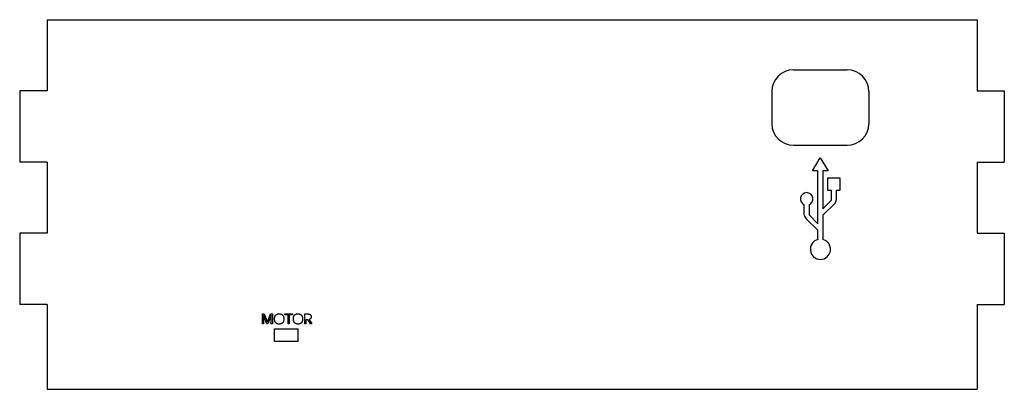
# Model space of a CAD drawing. Extents: x -57 to 57, y -2 to 41.
import ezdxf

# ---------------------------------------------------------------- set-up
doc = ezdxf.new("R2010")
doc.units = 0
doc.layers.add('VISIBLE', color=7, linetype='CONTINUOUS')

msp = doc.modelspace()

# ---------------------------------------------------------------- linework, layer by layer
at = {"layer": 'VISIBLE'}
for p, q in [((-53.97, 41.28), (53.98, 41.28)), ((-53.97, 41.28), (-53.97, 33.02)), ((53.98, 41.28), (53.98, 33.02)), ((32.67, 35.46), (38.92, 35.46)), ((-53.97, 33.02), (-57.15, 33.02)), ((-57.15, 33.02), (-57.15, 24.77)), ((30.17, 32.96), (30.17, 29.21)), ((41.42, 32.96), (41.42, 29.21)), ((53.98, 33.02), (57.15, 33.02)), ((57.15, 33.02), (57.15, 24.77)), ((32.67, 26.71), (38.92, 26.71)), ((34.9, 23.74), (35.79, 25.26)), ((35.79, 25.26), (36.69, 23.73)), ((-53.97, 24.77), (-57.15, 24.77)), ((-53.97, 24.77), (-53.97, 16.51)), ((53.98, 24.77), (53.98, 16.51)), ((53.98, 24.77), (57.15, 24.77)), ((35.52, 23.74), (34.9, 23.74)), ((35.52, 17.62), (35.52, 23.74)), ((36.69, 23.73), (36.07, 23.73)), ((36.07, 23.73), (36.07, 19.35)), ((36.67, 21.48), (36.67, 22.94)), ((36.67, 22.94), (38.07, 22.94)), ((38.07, 22.94), (38.07, 21.48)), ((37.09, 21.48), (36.67, 21.48)), ((37.09, 20.41), (37.09, 21.48)), ((38.07, 21.48), (37.64, 21.48)), ((37.64, 21.48), (37.64, 20.35)), ((33.93, 18.65), (33.93, 19.81)), ((34.48, 19.81), (34.48, 18.7)), ((36.07, 19.35), (37.05, 20.31)), ((37.51, 19.99), (36.07, 18.59)), ((34.52, 18.61), (35.52, 17.62)), ((36.07, 18.59), (36.07, 15.79)), ((35.52, 16.88), (34.14, 18.2)), ((-53.97, 16.51), (-57.15, 16.51)), ((-57.15, 16.51), (-57.15, 8.25)), ((35.52, 15.79), (35.52, 16.88)), ((53.98, 16.51), (57.15, 16.51)), ((57.15, 16.51), (57.15, 8.25)), ((-53.97, 8.25), (-57.15, 8.25)), ((-53.97, 8.25), (-53.97, -1.59)), ((53.98, 8.25), (53.98, -1.59)), ((53.98, 8.25), (57.15, 8.25)), ((-28.97, 5.99), (-28.97, 7.15)), ((-28.97, 7.15), (-28.76, 7.15)), ((-28.45, 5.99), (-28.85, 7.02)), ((-28.85, 7.02), (-28.85, 7.02)), ((-28.76, 7.15), (-28.39, 6.19)), ((-28.39, 6.19), (-28.02, 7.15)), ((-27.94, 7.02), (-28.34, 5.99)), ((-28.02, 7.15), (-27.81, 7.15)), ((-27.94, 7.02), (-27.94, 7.02)), ((-27.81, 7.15), (-27.81, 5.99)), ((-26.37, 7.03), (-26.37, 7.15)), ((-26.37, 7.15), (-25.5, 7.15)), ((-26, 7.03), (-26.37, 7.03)), ((-26, 5.99), (-26, 7.03)), ((-25.5, 7.03), (-25.87, 7.03)), ((-25.87, 7.03), (-25.87, 5.99)), ((-25.5, 7.15), (-25.5, 7.03)), ((-24.05, 5.99), (-24.05, 7.15)), ((-24.05, 7.15), (-23.73, 7.15)), ((-28.84, 5.99), (-28.97, 5.99)), ((-28.84, 6.73), (-28.84, 5.99)), ((-28.34, 5.99), (-28.45, 5.99)), ((-28.39, 6.19), (-28.39, 6.19)), ((-27.95, 5.99), (-27.95, 6.74)), ((-27.81, 5.99), (-27.95, 5.99)), ((-25.87, 5.99), (-26, 5.99)), ((-23.92, 5.99), (-24.05, 5.99)), ((-23.92, 6.47), (-23.92, 5.99)), ((-23.67, 6.47), (-23.92, 6.47)), ((-23.39, 5.99), (-23.67, 6.47)), ((-23.55, 6.51), (-23.23, 5.99)), ((-23.23, 5.99), (-23.39, 5.99)), ((-27.57, 3.97), (-27.57, 5.42)), ((-27.57, 5.42), (-24.82, 5.42)), ((-24.82, 3.97), (-24.82, 5.42)), ((-24.82, 3.97), (-27.57, 3.97)), ((-53.97, -1.59), (53.98, -1.59))]:
    msp.add_line(p, q, dxfattribs=at)
for centre, radius, start, end in [((32.67, 32.96), 2.5, 90, 180), ((38.92, 32.96), 2.5, 0, 90), ((32.67, 29.21), 2.5, 180, 270), ((38.92, 29.21), 2.5, 270, 0), ((34.21, 20.49), 0.73, 292.0742, 247.9258), ((36.94, 20.41), 0.151, 317.142, 359.3949), ((37.07, 20.35), 0.568, 320.4982, 0), ((34.53, 18.65), 0.595, 180, 229.2443), ((34.61, 18.7), 0.13, 180.8358, 223.6883), ((35.8, 14.65), 1.17, 103.7056, 76.2944)]:
    msp.add_arc(centre, radius, start, end, dxfattribs=at)
for points in [[(-28.85, 7.02), (-28.84, 6.9), (-28.84, 6.73)], [(-27.95, 6.74), (-27.95, 6.87), (-27.94, 7.02)], [(-27.56, 6.57), (-27.56, 6.86), (-27.42, 7.02)], [(-27.42, 7.02), (-27.28, 7.17), (-27.02, 7.17)], [(-27.02, 7.17), (-26.77, 7.17), (-26.63, 7.01)], [(-26.63, 7.01), (-26.48, 6.85), (-26.48, 6.57)], [(-25.38, 6.57), (-25.38, 6.86), (-25.24, 7.02)], [(-25.24, 7.02), (-25.1, 7.17), (-24.85, 7.17)], [(-24.85, 7.17), (-24.59, 7.17), (-24.45, 7.01)], [(-24.45, 7.01), (-24.31, 6.85), (-24.31, 6.57)], [(-23.73, 7.15), (-23.52, 7.15), (-23.42, 7.07)], [(-23.42, 7.07), (-23.32, 6.99), (-23.32, 6.82)], [(-27.42, 6.13), (-27.56, 6.29), (-27.56, 6.57)], [(-27.02, 5.97), (-27.28, 5.97), (-27.42, 6.13)], [(-26.63, 6.13), (-26.77, 5.97), (-27.02, 5.97)], [(-26.48, 6.57), (-26.48, 6.29), (-26.63, 6.13)], [(-25.24, 6.13), (-25.38, 6.29), (-25.38, 6.57)], [(-24.85, 5.97), (-25.1, 5.97), (-25.24, 6.13)], [(-24.45, 6.13), (-24.6, 5.97), (-24.85, 5.97)], [(-24.31, 6.57), (-24.31, 6.29), (-24.45, 6.13)], [(-23.32, 6.82), (-23.32, 6.59), (-23.55, 6.51)]]:
    msp.add_open_spline(points, degree=2, dxfattribs=at)

doc.saveas('drawing.dxf')
